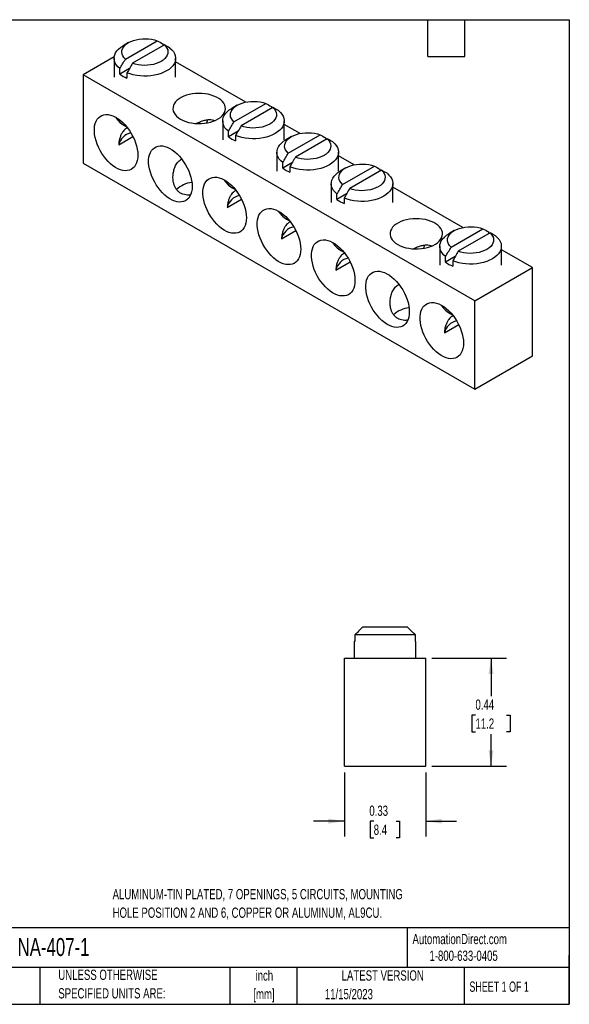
# Model space of a CAD drawing. Header units: inches. Extents: x 0.12 to 5.38, y 0.12 to 4.12.
# Tile 2 of 2: x 3.14 to 5.38, y 0.12 to 4.12. Entities that reach past the tile are written whole.
import ezdxf

# ---------------------------------------------------------------- set-up
doc = ezdxf.new("R2010")
doc.units = ezdxf.units.IN
doc.header["$LTSCALE"] = 0.5
doc.header["$MEASUREMENT"] = 0
doc.layers.add('DIMENSIONS', color=140, linetype='Continuous', lineweight=25)
doc.layers.add('TEXT', color=140, linetype='Continuous', lineweight=25)
doc.styles.add('SLDTEXTSTYLE0', font='TXT', dxfattribs={"width": 0.7})
doc.styles.add('SLDTEXTSTYLE1', font='TXT', dxfattribs={"width": 0.65})
doc.dimstyles.new('SLDDIMSTYLE0', dxfattribs={"dimtxt": 0.04248, "dimasz": 0.065, "dimexe": 0, "dimexo": 0.0625, "dimgap": 0.01062, "dimtad": 0, "dimtih": 1, "dimtoh": 1, "dimrnd": 1e-09, "dimdsep": 46, "dimtxsty": 'SLDTEXTSTYLE0', "dimsah": 1, "dimcen": 0.09, "dimadec": 0, "dimazin": 2, "dimtfac": 1, "dimtmove": 0, "dimatfit": 0, "dimfxl": 0, "dimfrac": 2, "dimtolj": 1, "dimtzin": 12, "dimarcsym": 0})
doc.dimstyles.new('SLDDIMSTYLE1', dxfattribs={"dimtxt": 0.04248, "dimasz": 0.065, "dimexe": 0, "dimexo": 0.0625, "dimgap": 0.01062, "dimtad": 0, "dimtih": 1, "dimtoh": 1, "dimrnd": 1e-09, "dimdsep": 46, "dimtxsty": 'SLDTEXTSTYLE0', "dimsah": 1, "dimcen": 0.09, "dimadec": 0, "dimazin": 2, "dimtfac": 1, "dimtofl": 0, "dimtmove": 0, "dimatfit": 3, "dimfxl": 0, "dimfrac": 2, "dimtolj": 1, "dimtzin": 12, "dimarcsym": 0})

# ---------------------------------------------------------------- blocks, each defined once
blk = doc.blocks.new('_D_4')
at = {"layer": 'DIMENSIONS'}
for p, q in [((4.4614, 1.0671), (4.4614, 0.8065)), ((4.7922, 1.0671), (4.7922, 0.8065)), ((4.4614, 0.869), (4.3364, 0.869)), ((4.5805, 0.869), (4.5662, 0.869)), ((4.5662, 0.869), (4.5662, 0.8015)), ((4.6714, 0.869), (4.6856, 0.869)), ((4.6856, 0.869), (4.6856, 0.8015)), ((4.7922, 0.869), (4.9172, 0.869)), ((4.5662, 0.8015), (4.5805, 0.8015)), ((4.6856, 0.8015), (4.6714, 0.8015))]:
    blk.add_line(p, q, dxfattribs=at)
for points in [[(4.4614, 0.869), (4.3964, 0.879), (4.3964, 0.859)], [(4.7922, 0.869), (4.8572, 0.859), (4.8572, 0.879)]]:
    blk.add_solid(points, dxfattribs=at)
at = {"layer": 'DIMENSIONS', "char_height": 0.04167, "attachment_point": 1, "style": 'SLDTEXTSTYLE0'}
for s, insert in [('0.33', (4.5628, 0.9323)), ('8.4', (4.5805, 0.8552))]:
    blk.add_mtext(s, dxfattribs=dict(at, insert=insert))
blk = doc.blocks.new('_D_5')
at = {"layer": 'DIMENSIONS'}
for p, q in [((4.8172, 1.5318), (5.1195, 1.5318)), ((5.057, 1.5318), (5.057, 1.3771)), ((4.9938, 1.3001), (4.9796, 1.3001)), ((4.9796, 1.3001), (4.9796, 1.2325)), ((5.1201, 1.3001), (5.1343, 1.3001)), ((5.1343, 1.3001), (5.1343, 1.2325)), ((4.9796, 1.2325), (4.9938, 1.2325)), ((5.057, 1.0921), (5.057, 1.223)), ((5.1343, 1.2325), (5.1201, 1.2325)), ((4.8172, 1.0921), (5.1195, 1.0921))]:
    blk.add_line(p, q, dxfattribs=at)
for points in [[(5.057, 1.5318), (5.047, 1.4668), (5.067, 1.4668)], [(5.057, 1.0921), (5.067, 1.1571), (5.047, 1.1571)]]:
    blk.add_solid(points, dxfattribs=at)
at = {"layer": 'DIMENSIONS', "char_height": 0.04167, "attachment_point": 1, "style": 'SLDTEXTSTYLE0'}
for s, insert in [('0.44', (4.9938, 1.3633)), ('11.2', (4.9938, 1.2863))]:
    blk.add_mtext(s, dxfattribs=dict(at, insert=insert))

msp = doc.modelspace()

# ---------------------------------------------------------------- linework, layer by layer
for p, q in [((3.5848, 4.0318), (3.5627, 4.0191)), ((3.5719, 3.9646), (3.7013, 4.0393)), ((3.7303, 4.0225), (3.6009, 3.9479)), ((3.7238, 4.0268), (3.7238, 4.0188)), ((3.5266, 3.9746), (3.4, 3.9015)), ((3.5261, 3.9681), (3.5261, 3.8915)), ((3.7761, 3.8915), (3.7761, 3.9681)), ((3.5887, 3.9269), (3.5494, 3.9042)), ((3.5494, 3.9042), (3.5494, 3.9261)), ((4.0608, 3.79), (3.7761, 3.9543)), ((4.9913, 2.9828), (3.4, 3.9015)), ((3.4, 3.9015), (3.4, 3.5424)), ((3.5784, 3.9094), (3.5784, 3.8875)), ((4.0258, 3.7773), (4.0037, 3.7645)), ((4.0129, 3.71), (4.1423, 3.7847)), ((4.1713, 3.768), (4.0419, 3.6933)), ((4.1648, 3.7722), (4.1648, 3.7642)), ((3.9671, 3.7135), (3.9671, 3.6369)), ((4.2171, 3.6369), (4.2171, 3.7135)), ((4.2812, 3.6627), (4.2171, 3.6998)), ((3.5447, 3.6167), (3.6028, 3.6503)), ((4.0296, 3.6723), (3.9904, 3.6497)), ((3.9904, 3.6497), (3.9904, 3.6715)), ((4.0194, 3.6548), (4.0194, 3.6329)), ((4.2463, 3.65), (4.2242, 3.6372)), ((4.2334, 3.5827), (4.3628, 3.6574)), ((4.3917, 3.6407), (4.2624, 3.566)), ((4.3853, 3.6449), (4.3853, 3.637)), ((4.1876, 3.5862), (4.1876, 3.5097)), ((4.4376, 3.5097), (4.4376, 3.5862)), ((4.5017, 3.5355), (4.4376, 3.5725)), ((3.4, 3.5424), (4.9913, 2.6238)), ((4.2501, 3.5451), (4.2109, 3.5224)), ((4.2109, 3.5224), (4.2109, 3.5442)), ((4.2399, 3.5275), (4.2399, 3.5057)), ((4.4667, 3.5227), (4.4446, 3.5099)), ((4.4539, 3.4555), (4.5832, 3.5302)), ((4.6122, 3.5134), (4.4829, 3.4387)), ((4.6057, 3.5176), (4.6057, 3.5097)), ((4.408, 3.4589), (4.408, 3.3824)), ((4.658, 3.3824), (4.658, 3.4589)), ((4.9427, 3.2809), (4.658, 3.4452)), ((4.4706, 3.4178), (4.4314, 3.3951)), ((4.4314, 3.3951), (4.4314, 3.417)), ((4.4604, 3.4002), (4.4604, 3.3784)), ((3.9857, 3.3622), (4.0438, 3.3957)), ((4.2062, 3.2349), (4.2643, 3.2684)), ((4.9077, 3.2681), (4.8856, 3.2554)), ((4.8948, 3.2009), (5.0242, 3.2756)), ((5.0532, 3.2589), (4.9238, 3.1842)), ((5.0467, 3.2631), (5.0467, 3.2551)), ((4.849, 3.2044), (4.849, 3.1278)), ((5.099, 3.1278), (5.099, 3.2044)), ((4.9116, 3.1632), (4.8723, 3.1405)), ((4.8723, 3.1405), (4.8723, 3.1624)), ((5.2251, 3.1178), (5.099, 3.1906)), ((4.4267, 3.1076), (4.4848, 3.1412)), ((4.9013, 3.1457), (4.9013, 3.1238)), ((4.9913, 2.9828), (5.2251, 3.1178)), ((5.2251, 2.7588), (5.2251, 3.1178)), ((4.9913, 2.6238), (4.9913, 2.9828)), ((4.8676, 2.853), (4.9258, 2.8866)), ((4.9913, 2.6238), (5.2251, 2.7588)), ((4.7183, 1.6568), (4.5353, 1.6568)), ((4.7501, 1.6256), (4.5035, 1.6256)), ((4.5035, 1.6256), (4.5035, 1.5988)), ((4.7501, 1.5988), (4.7501, 1.6256)), ((4.5018, 1.5988), (4.5018, 1.5318)), ((4.5035, 1.5988), (4.5018, 1.5988)), ((4.7518, 1.5988), (4.7501, 1.5988)), ((4.7518, 1.5318), (4.7518, 1.5988)), ((4.4614, 1.0921), (4.4614, 1.5318)), ((4.4614, 1.5318), (4.7922, 1.5318)), ((4.7922, 1.0921), (4.7922, 1.5318)), ((4.4614, 1.0921), (4.7922, 1.0921))]:
    msp.add_line(p, q)
at = {"flags": 128}
for points in [[(3.5719, 3.9646), (3.5659, 3.971), (3.5614, 3.9778), (3.5586, 3.985), (3.5574, 3.9922), (3.5579, 3.9995), (3.5602, 4.0067), (3.5641, 4.0137), (3.5695, 4.0202), (3.5765, 4.0263), (3.5848, 4.0318), (3.5943, 4.0366), (3.6049, 4.0407), (3.6163, 4.0438), (3.6283, 4.0461), (3.6408, 4.0474), (3.6534, 4.0477), (3.666, 4.047), (3.6784, 4.0454), (3.6902, 4.0428), (3.7013, 4.0393)], [(3.5494, 3.9261), (3.5416, 3.9332), (3.5353, 3.9409), (3.5306, 3.9489), (3.5276, 3.9571), (3.5262, 3.9655), (3.5265, 3.974), (3.5286, 3.9824), (3.5323, 3.9905), (3.5377, 3.9984), (3.5446, 4.0058), (3.553, 4.0128), (3.5627, 4.0191)], [(3.7528, 4.01), (3.7606, 4.0029), (3.7669, 3.9952), (3.7716, 3.9872), (3.7747, 3.979), (3.776, 3.9706), (3.7757, 3.9621), (3.7736, 3.9538), (3.7699, 3.9456), (3.7645, 3.9377), (3.7576, 3.9303), (3.7492, 3.9233), (3.7395, 3.917), (3.7286, 3.9114), (3.7166, 3.9066), (3.7037, 3.9026), (3.69, 3.8995), (3.6759, 3.8973), (3.6614, 3.8961), (3.6468, 3.8959), (3.6322, 3.8967), (3.6179, 3.8985), (3.604, 3.9012), (3.5908, 3.9048), (3.5784, 3.9094)], [(3.7303, 4.0225), (3.7363, 4.0161), (3.7408, 4.0093), (3.7437, 4.0022), (3.7448, 3.9949), (3.7443, 3.9876), (3.7421, 3.9804), (3.7382, 3.9735), (3.7327, 3.9669), (3.7257, 3.9608), (3.7174, 3.9553), (3.7079, 3.9505), (3.6973, 3.9465), (3.6859, 3.9433), (3.6739, 3.9411), (3.6614, 3.9398), (3.6488, 3.9395), (3.6362, 3.9401), (3.6239, 3.9418), (3.612, 3.9444), (3.6009, 3.9479)], [(3.7963, 3.7207), (3.8061, 3.7157), (3.8169, 3.7115), (3.8286, 3.708), (3.8409, 3.7054), (3.8536, 3.7036), (3.8667, 3.7028), (3.8798, 3.7029), (3.8928, 3.704), (3.9054, 3.7059), (3.9176, 3.7088), (3.929, 3.7125), (3.9396, 3.7169), (3.9492, 3.7221), (3.9576, 3.7279), (3.9646, 3.7343), (3.9703, 3.7411), (3.9745, 3.7483), (3.9771, 3.7557), (3.9781, 3.7633), (3.9775, 3.7708), (3.9753, 3.7783), (3.9715, 3.7855), (3.9662, 3.7925), (3.9595, 3.799), (3.9514, 3.8049), (3.9421, 3.8103), (3.9318, 3.8149), (3.9205, 3.8188), (3.9085, 3.8219), (3.896, 3.8241), (3.8831, 3.8253), (3.87, 3.8257), (3.8569, 3.8251), (3.844, 3.8236), (3.8316, 3.8212), (3.8198, 3.8179), (3.8087, 3.8138), (3.7986, 3.809), (3.7897, 3.8035), (3.7819, 3.7974), (3.7755, 3.7908), (3.7706, 3.7838), (3.7672, 3.7764), (3.7654, 3.769), (3.7652, 3.7614), (3.7666, 3.7539), (3.7696, 3.7465), (3.7742, 3.7394), (3.7802, 3.7327), (3.7876, 3.7264), (3.7963, 3.7207)], [(3.9904, 3.6715), (3.9826, 3.6787), (3.9763, 3.6863), (3.9716, 3.6943), (3.9685, 3.7026), (3.9672, 3.711), (3.9675, 3.7194), (3.9696, 3.7278), (3.9733, 3.736), (3.9787, 3.7438), (3.9856, 3.7513), (3.994, 3.7582), (4.0037, 3.7645)], [(4.0129, 3.71), (4.0069, 3.7164), (4.0024, 3.7233), (3.9995, 3.7304), (3.9984, 3.7377), (3.9989, 3.745), (4.0011, 3.7521), (4.005, 3.7591), (4.0105, 3.7657), (4.0175, 3.7718), (4.0258, 3.7773), (4.0353, 3.7821), (4.0459, 3.7861), (4.0573, 3.7893), (4.0693, 3.7915), (4.0818, 3.7928), (4.0944, 3.7931), (4.107, 3.7924), (4.1193, 3.7908), (4.1312, 3.7882), (4.1423, 3.7847)], [(4.1713, 3.768), (4.1773, 3.7616), (4.1818, 3.7547), (4.1846, 3.7476), (4.1858, 3.7403), (4.1853, 3.7331), (4.183, 3.7259), (4.1791, 3.7189), (4.1737, 3.7123), (4.1667, 3.7062), (4.1584, 3.7007), (4.1488, 3.6959), (4.1383, 3.6919), (4.1269, 3.6888), (4.1148, 3.6865), (4.1024, 3.6852), (4.0898, 3.6849), (4.0772, 3.6856), (4.0648, 3.6872), (4.053, 3.6898), (4.0419, 3.6933)], [(3.6226, 3.5746), (3.622, 3.5633), (3.6203, 3.5528), (3.6174, 3.5433), (3.6135, 3.5348), (3.6085, 3.5275), (3.6026, 3.5215), (3.5958, 3.5169), (3.5882, 3.5137), (3.5798, 3.5119), (3.5709, 3.5116), (3.5615, 3.5128), (3.5517, 3.5155), (3.5418, 3.5196), (3.5317, 3.5251), (3.5216, 3.5319), (3.5117, 3.5399), (3.5021, 3.5491), (3.4929, 3.5592), (3.4843, 3.5702), (3.4763, 3.5819), (3.4691, 3.5942), (3.4627, 3.6069), (3.4572, 3.6199), (3.4528, 3.6329), (3.4494, 3.6459), (3.4471, 3.6585), (3.4459, 3.6708), (3.4459, 3.6824), (3.4471, 3.6933), (3.4494, 3.7034), (3.4528, 3.7124), (3.4572, 3.7203), (3.4627, 3.7269), (3.4691, 3.7323), (3.4763, 3.7362), (3.4843, 3.7387), (3.4929, 3.7397), (3.5021, 3.7393), (3.5117, 3.7373), (3.5216, 3.7339), (3.5317, 3.7291), (3.5418, 3.723), (3.5517, 3.7156), (3.5615, 3.707), (3.5709, 3.6973), (3.5798, 3.6867), (3.5882, 3.6753), (3.5958, 3.6633), (3.6026, 3.6508), (3.6085, 3.6379), (3.6135, 3.6249), (3.6174, 3.6119), (3.6203, 3.5991), (3.622, 3.5866), (3.6226, 3.5746)], [(4.1938, 3.7555), (4.2016, 3.7483), (4.2079, 3.7407), (4.2126, 3.7327), (4.2156, 3.7244), (4.217, 3.716), (4.2167, 3.7076), (4.2146, 3.6992), (4.2109, 3.691), (4.2055, 3.6832), (4.1986, 3.6757), (4.1902, 3.6688), (4.1805, 3.6625), (4.1695, 3.6568), (4.1575, 3.652), (4.1446, 3.648), (4.131, 3.6449), (4.1169, 3.6428), (4.1024, 3.6416), (4.0877, 3.6414), (4.0732, 3.6422), (4.0588, 3.6439), (4.045, 3.6466), (4.0318, 3.6503), (4.0194, 3.6548)], [(3.9022, 3.7053), (3.9037, 3.7111), (3.9066, 3.719)], [(4.2334, 3.5827), (4.2273, 3.5892), (4.2229, 3.596), (4.22, 3.6031), (4.2188, 3.6104), (4.2194, 3.6177), (4.2216, 3.6249), (4.2255, 3.6318), (4.231, 3.6384), (4.238, 3.6445), (4.2463, 3.65), (4.2558, 3.6548), (4.2664, 3.6588), (4.2778, 3.662), (4.2898, 3.6642), (4.3023, 3.6655), (4.3149, 3.6658), (4.3275, 3.6652), (4.3398, 3.6635), (4.3516, 3.6609), (4.3628, 3.6574)], [(4.3917, 3.6407), (4.3978, 3.6343), (4.4023, 3.6275), (4.4051, 3.6203), (4.4063, 3.6131), (4.4057, 3.6058), (4.4035, 3.5986), (4.3996, 3.5916), (4.3941, 3.5851), (4.3872, 3.579), (4.3789, 3.5735), (4.3693, 3.5687), (4.3588, 3.5646), (4.3474, 3.5615), (4.3353, 3.5592), (4.3229, 3.5579), (4.3102, 3.5576), (4.2976, 3.5583), (4.2853, 3.5599), (4.2735, 3.5625), (4.2624, 3.566)], [(3.8431, 3.4473), (3.8425, 3.436), (3.8408, 3.4256), (3.8379, 3.416), (3.834, 3.4075), (3.829, 3.4003), (3.8231, 3.3943), (3.8163, 3.3896), (3.8086, 3.3864), (3.8003, 3.3846), (3.7914, 3.3843), (3.782, 3.3855), (3.7722, 3.3882), (3.7622, 3.3923), (3.7521, 3.3978), (3.7421, 3.4046), (3.7322, 3.4126), (3.7226, 3.4218), (3.7134, 3.4319), (3.7048, 3.4429), (3.6968, 3.4547), (3.6896, 3.467), (3.6832, 3.4797), (3.6777, 3.4926), (3.6733, 3.5056), (3.6699, 3.5186), (3.6676, 3.5312), (3.6664, 3.5435), (3.6664, 3.5551), (3.6676, 3.5661), (3.6699, 3.5761), (3.6733, 3.5851), (3.6777, 3.593), (3.6832, 3.5996), (3.6896, 3.605), (3.6968, 3.6089), (3.7048, 3.6114), (3.7134, 3.6125), (3.7226, 3.612), (3.7322, 3.6101), (3.7421, 3.6067), (3.7521, 3.6019), (3.7622, 3.5957), (3.7722, 3.5883), (3.782, 3.5797), (3.7914, 3.57), (3.8003, 3.5594), (3.8086, 3.548), (3.8163, 3.536), (3.8231, 3.5235), (3.829, 3.5106), (3.834, 3.4976), (3.8379, 3.4846), (3.8408, 3.4718), (3.8425, 3.4593), (3.8431, 3.4473)], [(4.2109, 3.5442), (4.2031, 3.5514), (4.1968, 3.559), (4.1921, 3.567), (4.189, 3.5753), (4.1876, 3.5837), (4.188, 3.5921), (4.19, 3.6005), (4.1938, 3.6087), (4.1991, 3.6165), (4.2061, 3.624), (4.2144, 3.6309), (4.2242, 3.6372)], [(4.4143, 3.6282), (4.4221, 3.621), (4.4284, 3.6134), (4.4331, 3.6054), (4.4361, 3.5971), (4.4375, 3.5887), (4.4371, 3.5803), (4.4351, 3.5719), (4.4313, 3.5637), (4.426, 3.5559), (4.4191, 3.5484), (4.4107, 3.5415), (4.401, 3.5352), (4.39, 3.5296), (4.378, 3.5247), (4.3651, 3.5207), (4.3515, 3.5176), (4.3373, 3.5155), (4.3228, 3.5143), (4.3082, 3.5141), (4.2936, 3.5149), (4.2793, 3.5166), (4.2655, 3.5194), (4.2523, 3.523), (4.2399, 3.5275)], [(4.4539, 3.4555), (4.4478, 3.4619), (4.4433, 3.4687), (4.4405, 3.4758), (4.4393, 3.4831), (4.4399, 3.4904), (4.4421, 3.4976), (4.446, 3.5045), (4.4515, 3.5111), (4.4584, 3.5172), (4.4668, 3.5227), (4.4763, 3.5275), (4.4868, 3.5315), (4.4982, 3.5347), (4.5103, 3.5369), (4.5227, 3.5382), (4.5354, 3.5385), (4.548, 3.5379), (4.5603, 3.5362), (4.5721, 3.5336), (4.5832, 3.5302)], [(4.0635, 3.3201), (4.063, 3.3088), (4.0612, 3.2983), (4.0584, 3.2887), (4.0545, 3.2803), (4.0495, 3.273), (4.0436, 3.267), (4.0368, 3.2623), (4.0291, 3.2591), (4.0208, 3.2573), (4.0119, 3.2571), (4.0025, 3.2583), (3.9927, 3.2609), (3.9827, 3.265), (3.9726, 3.2705), (3.9626, 3.2773), (3.9527, 3.2853), (3.9431, 3.2945), (3.9339, 3.3046), (3.9253, 3.3156), (3.9173, 3.3274), (3.91, 3.3397), (3.9036, 3.3524), (3.8982, 3.3653), (3.8937, 3.3784), (3.8903, 3.3913), (3.8881, 3.404), (3.8869, 3.4162), (3.8869, 3.4279), (3.8881, 3.4388), (3.8903, 3.4488), (3.8937, 3.4578), (3.8982, 3.4657), (3.9036, 3.4724), (3.91, 3.4777), (3.9173, 3.4816), (3.9253, 3.4841), (3.9339, 3.4852), (3.9431, 3.4847), (3.9527, 3.4828), (3.9626, 3.4794), (3.9726, 3.4746), (3.9827, 3.4684), (3.9927, 3.461), (4.0025, 3.4524), (4.0119, 3.4427), (4.0208, 3.4321), (4.0291, 3.4208), (4.0368, 3.4087), (4.0436, 3.3962), (4.0495, 3.3833), (4.0545, 3.3703), (4.0584, 3.3573), (4.0612, 3.3445), (4.063, 3.332), (4.0635, 3.3201)], [(4.4314, 3.417), (4.4236, 3.4241), (4.4173, 3.4317), (4.4125, 3.4397), (4.4095, 3.448), (4.4081, 3.4564), (4.4085, 3.4649), (4.4105, 3.4732), (4.4143, 3.4814), (4.4196, 3.4893), (4.4266, 3.4967), (4.4349, 3.5036), (4.4446, 3.5099)], [(4.6347, 3.5009), (4.6425, 3.4937), (4.6488, 3.4861), (4.6535, 3.4781), (4.6566, 3.4698), (4.658, 3.4614), (4.6576, 3.453), (4.6556, 3.4446), (4.6518, 3.4364), (4.6465, 3.4286), (4.6395, 3.4211), (4.6312, 3.4142), (4.6214, 3.4079), (4.6105, 3.4023), (4.5985, 3.3974), (4.5856, 3.3934), (4.572, 3.3904), (4.5578, 3.3882), (4.5433, 3.387), (4.5287, 3.3868), (4.5141, 3.3876), (4.4998, 3.3894), (4.486, 3.3921), (4.4727, 3.3957), (4.4604, 3.4002)], [(4.6122, 3.5134), (4.6183, 3.507), (4.6228, 3.5002), (4.6256, 3.4931), (4.6268, 3.4858), (4.6262, 3.4785), (4.624, 3.4713), (4.6201, 3.4644), (4.6146, 3.4578), (4.6077, 3.4517), (4.5993, 3.4462), (4.5898, 3.4414), (4.5792, 3.4373), (4.5678, 3.4342), (4.5558, 3.4319), (4.5434, 3.4306), (4.5307, 3.4303), (4.5181, 3.431), (4.5058, 3.4327), (4.494, 3.4352), (4.4829, 3.4387)], [(4.284, 3.1928), (4.2835, 3.1815), (4.2817, 3.171), (4.2789, 3.1615), (4.275, 3.153), (4.27, 3.1457), (4.2641, 3.1397), (4.2572, 3.1351), (4.2496, 3.1318), (4.2413, 3.1301), (4.2324, 3.1298), (4.223, 3.131), (4.2132, 3.1336), (4.2032, 3.1377), (4.1931, 3.1432), (4.1831, 3.15), (4.1732, 3.1581), (4.1636, 3.1672), (4.1544, 3.1773), (4.1458, 3.1884), (4.1378, 3.2001), (4.1305, 3.2124), (4.1241, 3.2251), (4.1187, 3.238), (4.1142, 3.2511), (4.1108, 3.264), (4.1085, 3.2767), (4.1074, 3.2889), (4.1074, 3.3006), (4.1085, 3.3115), (4.1108, 3.3215), (4.1142, 3.3305), (4.1187, 3.3384), (4.1241, 3.3451), (4.1305, 3.3504), (4.1378, 3.3544), (4.1458, 3.3569), (4.1544, 3.3579), (4.1636, 3.3574), (4.1732, 3.3555), (4.1831, 3.3521), (4.1931, 3.3473), (4.2032, 3.3411), (4.2132, 3.3337), (4.223, 3.3251), (4.2324, 3.3155), (4.2413, 3.3049), (4.2496, 3.2935), (4.2572, 3.2814), (4.2641, 3.2689), (4.27, 3.2561), (4.275, 3.2431), (4.2789, 3.2301), (4.2817, 3.2172), (4.2835, 3.2048), (4.284, 3.1928)], [(4.6782, 3.2116), (4.688, 3.2066), (4.6989, 3.2023), (4.7105, 3.1988), (4.7228, 3.1962), (4.7356, 3.1945), (4.7486, 3.1937), (4.7617, 3.1938), (4.7747, 3.1948), (4.7874, 3.1968), (4.7995, 3.1996), (4.811, 3.2033), (4.8216, 3.2078), (4.8311, 3.213), (4.8395, 3.2188), (4.8466, 3.2252), (4.8522, 3.232), (4.8564, 3.2392), (4.859, 3.2466), (4.86, 3.2541), (4.8594, 3.2617), (4.8572, 3.2692), (4.8534, 3.2764), (4.8481, 3.2833), (4.8414, 3.2898), (4.8333, 3.2958), (4.8241, 3.3012), (4.8137, 3.3058), (4.8025, 3.3097), (4.7905, 3.3128), (4.7779, 3.3149), (4.765, 3.3162), (4.7519, 3.3166), (4.7388, 3.316), (4.726, 3.3145), (4.7135, 3.3121), (4.7017, 3.3088), (4.6907, 3.3047), (4.6806, 3.2999), (4.6716, 3.2944), (4.6639, 3.2883), (4.6575, 3.2816), (4.6526, 3.2746), (4.6492, 3.2673), (4.6473, 3.2598), (4.6471, 3.2523), (4.6486, 3.2447), (4.6516, 3.2374), (4.6561, 3.2303), (4.6621, 3.2235), (4.6695, 3.2173), (4.6782, 3.2116)], [(4.8948, 3.2009), (4.8888, 3.2073), (4.8843, 3.2141), (4.8815, 3.2213), (4.8803, 3.2285), (4.8808, 3.2358), (4.8831, 3.243), (4.887, 3.25), (4.8924, 3.2565), (4.8994, 3.2626), (4.9077, 3.2681), (4.9173, 3.2729), (4.9278, 3.277), (4.9392, 3.2801), (4.9513, 3.2824), (4.9637, 3.2837), (4.9763, 3.284), (4.9889, 3.2833), (5.0013, 3.2817), (5.0131, 3.2791), (5.0242, 3.2756)], [(4.8723, 3.1624), (4.8645, 3.1695), (4.8582, 3.1772), (4.8535, 3.1852), (4.8505, 3.1934), (4.8491, 3.2018), (4.8494, 3.2103), (4.8515, 3.2187), (4.8552, 3.2268), (4.8606, 3.2347), (4.8675, 3.2421), (4.8759, 3.2491), (4.8856, 3.2554)], [(5.0757, 3.2463), (5.0835, 3.2392), (5.0898, 3.2315), (5.0945, 3.2235), (5.0976, 3.2153), (5.0989, 3.2069), (5.0986, 3.1984), (5.0965, 3.1901), (5.0928, 3.1819), (5.0874, 3.174), (5.0805, 3.1666), (5.0721, 3.1596), (5.0624, 3.1533), (5.0515, 3.1477), (5.0395, 3.1429), (5.0266, 3.1389), (5.0129, 3.1358), (4.9988, 3.1336), (4.9843, 3.1324), (4.9697, 3.1322), (4.9551, 3.133), (4.9408, 3.1348), (4.9269, 3.1375), (4.9137, 3.1412), (4.9013, 3.1457)], [(5.0532, 3.2589), (5.0592, 3.2524), (5.0637, 3.2456), (5.0666, 3.2385), (5.0677, 3.2312), (5.0672, 3.2239), (5.065, 3.2167), (5.0611, 3.2098), (5.0556, 3.2032), (5.0486, 3.1971), (5.0403, 3.1916), (5.0308, 3.1868), (5.0202, 3.1828), (5.0088, 3.1796), (4.9968, 3.1774), (4.9843, 3.1761), (4.9717, 3.1758), (4.9591, 3.1764), (4.9468, 3.1781), (4.9349, 3.1807), (4.9238, 3.1842)], [(4.5045, 3.0655), (4.5039, 3.0542), (4.5022, 3.0437), (4.4994, 3.0342), (4.4954, 3.0257), (4.4905, 3.0184), (4.4845, 3.0124), (4.4777, 3.0078), (4.4701, 3.0045), (4.4618, 3.0028), (4.4528, 3.0025), (4.4434, 3.0037), (4.4337, 3.0064), (4.4237, 3.0105), (4.4136, 3.016), (4.4035, 3.0228), (4.3937, 3.0308), (4.3841, 3.0399), (4.3749, 3.0501), (4.3662, 3.0611), (4.3582, 3.0728), (4.351, 3.0851), (4.3446, 3.0978), (4.3392, 3.1108), (4.3347, 3.1238), (4.3313, 3.1367), (4.329, 3.1494), (4.3279, 3.1616), (4.3279, 3.1733), (4.329, 3.1842), (4.3313, 3.1942), (4.3347, 3.2033), (4.3392, 3.2111), (4.3446, 3.2178), (4.351, 3.2231), (4.3582, 3.2271), (4.3662, 3.2296), (4.3749, 3.2306), (4.3841, 3.2302), (4.3937, 3.2282), (4.4035, 3.2248), (4.4136, 3.22), (4.4237, 3.2139), (4.4337, 3.2064), (4.4434, 3.1978), (4.4528, 3.1882), (4.4618, 3.1776), (4.4701, 3.1662), (4.4777, 3.1542), (4.4845, 3.1416), (4.4905, 3.1288), (4.4954, 3.1158), (4.4994, 3.1028), (4.5022, 3.0899), (4.5039, 3.0775), (4.5045, 3.0655)], [(4.7842, 3.1962), (4.7856, 3.202), (4.7885, 3.2099)], [(4.725, 2.9382), (4.7244, 2.9269), (4.7227, 2.9164), (4.7199, 2.9069), (4.7159, 2.8984), (4.711, 2.8911), (4.705, 2.8851), (4.6982, 2.8805), (4.6906, 2.8773), (4.6823, 2.8755), (4.6733, 2.8752), (4.6639, 2.8764), (4.6542, 2.8791), (4.6442, 2.8832), (4.6341, 2.8887), (4.624, 2.8955), (4.6141, 2.9035), (4.6045, 2.9126), (4.5954, 2.9228), (4.5867, 2.9338), (4.5787, 2.9455), (4.5715, 2.9578), (4.5651, 2.9705), (4.5596, 2.9835), (4.5552, 2.9965), (4.5518, 3.0094), (4.5495, 3.0221), (4.5484, 3.0344), (4.5484, 3.046), (4.5495, 3.0569), (4.5518, 3.067), (4.5552, 3.076), (4.5596, 3.0839), (4.5651, 3.0905), (4.5715, 3.0959), (4.5787, 3.0998), (4.5867, 3.1023), (4.5954, 3.1033), (4.6045, 3.1029), (4.6141, 3.1009), (4.624, 3.0975), (4.6341, 3.0927), (4.6442, 3.0866), (4.6542, 3.0791), (4.6639, 3.0705), (4.6733, 3.0609), (4.6823, 3.0503), (4.6906, 3.0389), (4.6982, 3.0269), (4.705, 3.0144), (4.711, 3.0015), (4.7159, 2.9885), (4.7199, 2.9755), (4.7227, 2.9627), (4.7244, 2.9502), (4.725, 2.9382)], [(4.9455, 2.8109), (4.9449, 2.7996), (4.9432, 2.7891), (4.9403, 2.7796), (4.9364, 2.7711), (4.9314, 2.7639), (4.9255, 2.7579), (4.9187, 2.7532), (4.9111, 2.75), (4.9027, 2.7482), (4.8938, 2.7479), (4.8844, 2.7491), (4.8746, 2.7518), (4.8647, 2.7559), (4.8546, 2.7614), (4.8445, 2.7682), (4.8346, 2.7762), (4.825, 2.7854), (4.8158, 2.7955), (4.8072, 2.8065), (4.7992, 2.8182), (4.792, 2.8305), (4.7856, 2.8432), (4.7801, 2.8562), (4.7757, 2.8692), (4.7723, 2.8822), (4.77, 2.8948), (4.7688, 2.9071), (4.7688, 2.9187), (4.77, 2.9296), (4.7723, 2.9397), (4.7757, 2.9487), (4.7801, 2.9566), (4.7856, 2.9632), (4.792, 2.9686), (4.7992, 2.9725), (4.8072, 2.975), (4.8158, 2.976), (4.825, 2.9756), (4.8346, 2.9736), (4.8445, 2.9703), (4.8546, 2.9654), (4.8647, 2.9593), (4.8746, 2.9519), (4.8844, 2.9433), (4.8938, 2.9336), (4.9027, 2.923), (4.9111, 2.9116), (4.9187, 2.8996), (4.9255, 2.8871), (4.9314, 2.8742), (4.9364, 2.8612), (4.9403, 2.8482), (4.9432, 2.8354), (4.9449, 2.8229), (4.9455, 2.8109)]]:
    msp.add_lwpolyline(points, dxfattribs=at)
for centre, radius, start, end in [((3.622, 3.9966), 0.1175, 231.8101, 248.1953), ((3.6058, 3.7743), 0.0869, 211.2463, 248.8516), ((3.6094, 3.6011), 0.0665, 103.1368, 166.3939), ((4.063, 3.742), 0.1175, 231.8101, 248.1953), ((4.2835, 3.6147), 0.1175, 231.8101, 248.1953), ((3.857, 3.3476), 0.1175, 97.374, 131.5154), ((4.0468, 3.5197), 0.0869, 211.2463, 248.8516), ((4.0503, 3.3465), 0.0665, 103.1368, 166.3939), ((4.504, 3.4874), 0.1175, 231.8101, 248.1953), ((4.2673, 3.3924), 0.0869, 211.2463, 248.8516), ((4.2708, 3.2193), 0.0665, 103.1368, 166.3939), ((4.4878, 3.2652), 0.0869, 211.2463, 248.8516), ((4.4913, 3.092), 0.0665, 103.1368, 166.3939), ((4.9449, 3.2329), 0.1175, 231.8101, 248.1953), ((4.9287, 3.0106), 0.0869, 211.2463, 248.8516), ((4.739, 2.8385), 0.1175, 97.374, 131.5154), ((4.9323, 2.8374), 0.0665, 103.1368, 166.3939)]:
    msp.add_arc(centre, radius, start, end)
for points in [[(3.7013, 4.0393), (3.7088, 4.0351), (3.7163, 4.031), (3.7238, 4.0268)], [(3.7528, 4.01), (3.7453, 4.0142), (3.7378, 4.0184), (3.7303, 4.0225)], [(3.5494, 3.9261), (3.5569, 3.9389), (3.5644, 3.9518), (3.5719, 3.9646)], [(3.6009, 3.9479), (3.5934, 3.935), (3.5859, 3.9222), (3.5784, 3.9094)], [(4.1423, 3.7847), (4.1498, 3.7806), (4.1573, 3.7764), (4.1648, 3.7722)], [(4.1938, 3.7555), (4.1863, 3.7597), (4.1788, 3.7638), (4.1713, 3.768)], [(3.9904, 3.6715), (3.9979, 3.6844), (4.0054, 3.6972), (4.0129, 3.71)], [(4.0419, 3.6933), (4.0344, 3.6805), (4.0269, 3.6676), (4.0194, 3.6548)], [(4.3628, 3.6574), (4.3703, 3.6533), (4.3778, 3.6491), (4.3853, 3.6449)], [(4.4143, 3.6282), (4.4068, 3.6324), (4.3993, 3.6366), (4.3917, 3.6407)], [(4.2109, 3.5442), (4.2184, 3.5571), (4.2259, 3.5699), (4.2334, 3.5827)], [(4.2624, 3.566), (4.2548, 3.5532), (4.2474, 3.5404), (4.2399, 3.5275)], [(4.5832, 3.5302), (4.5908, 3.526), (4.5983, 3.5218), (4.6057, 3.5176)], [(4.6347, 3.5009), (4.6273, 3.5051), (4.6198, 3.5093), (4.6122, 3.5134)], [(4.4314, 3.417), (4.4388, 3.4298), (4.4463, 3.4426), (4.4539, 3.4555)], [(4.4829, 3.4387), (4.4753, 3.4259), (4.4678, 3.4131), (4.4604, 3.4002)], [(5.0242, 3.2756), (5.0317, 3.2715), (5.0392, 3.2673), (5.0467, 3.2631)], [(5.0757, 3.2463), (5.0682, 3.2505), (5.0607, 3.2547), (5.0532, 3.2589)], [(4.8723, 3.1624), (4.8798, 3.1752), (4.8873, 3.1881), (4.8948, 3.2009)], [(4.9238, 3.1842), (4.9163, 3.1713), (4.9088, 3.1585), (4.9013, 3.1457)], [(4.5353, 1.6568), (4.5247, 1.6465), (4.5141, 1.636), (4.5035, 1.6256)], [(4.7501, 1.6256), (4.7395, 1.636), (4.7289, 1.6465), (4.7183, 1.6568)]]:
    msp.add_open_spline(points, degree=3)
for points, knots in [([(3.5805, 3.6853), (3.5785, 3.6845), (3.5742, 3.6826), (3.5681, 3.6777), (3.5614, 3.6702), (3.5551, 3.6599), (3.5498, 3.6466), (3.546, 3.6321), (3.5452, 3.6219), (3.5447, 3.6167)], [0, 0, 0, 0, 0.084683, 0.19254, 0.300521, 0.464746, 0.629346, 0.814659, 1, 1, 1, 1]), ([(3.5458, 3.7115), (3.5489, 3.7088), (3.5557, 3.7028), (3.5664, 3.6953), (3.5742, 3.6911), (3.5776, 3.6892)], [0, 0, 0, 0, 0.317133, 0.701723, 1, 1, 1, 1]), ([(3.8605, 3.7034), (3.8617, 3.7041), (3.8685, 3.7078), (3.8806, 3.7127), (3.8969, 3.7176), (3.9118, 3.7195), (3.9253, 3.7191), (3.9331, 3.7169), (3.9369, 3.7159)], [0, 0, 0, 0, 0.04773, 0.26813, 0.467118, 0.671175, 0.836121, 1, 1, 1, 1]), ([(3.8362, 3.4133), (3.8343, 3.413), (3.8281, 3.4121), (3.8178, 3.4128), (3.8062, 3.4154), (3.7956, 3.4203), (3.7862, 3.4272), (3.7781, 3.4366), (3.772, 3.4476), (3.7673, 3.4612), (3.7648, 3.4776), (3.7652, 3.4962), (3.7687, 3.5151), (3.7744, 3.5303), (3.781, 3.5416), (3.7872, 3.5491), (3.7939, 3.5549), (3.7988, 3.557), (3.801, 3.558)], [0, 0, 0, 0, 0.027342, 0.088972, 0.152297, 0.206957, 0.270166, 0.335516, 0.398669, 0.463372, 0.550282, 0.639685, 0.728481, 0.819528, 0.866822, 0.915024, 0.962437, 1, 1, 1, 1]), ([(3.9868, 3.4569), (3.9899, 3.4542), (3.9967, 3.4482), (4.0074, 3.4407), (4.0152, 3.4365), (4.0186, 3.4346)], [0, 0, 0, 0, 0.317133, 0.701723, 1, 1, 1, 1]), ([(4.0214, 3.4307), (4.0195, 3.4299), (4.0151, 3.428), (4.0091, 3.4231), (4.0023, 3.4157), (3.9961, 3.4054), (3.9908, 3.3921), (3.987, 3.3775), (3.9861, 3.3673), (3.9857, 3.3622)], [0, 0, 0, 0, 0.084683, 0.19254, 0.300521, 0.464746, 0.629346, 0.814659, 1, 1, 1, 1]), ([(4.2072, 3.3297), (4.2103, 3.3269), (4.2172, 3.3209), (4.2279, 3.3134), (4.2357, 3.3092), (4.2391, 3.3074)], [0, 0, 0, 0, 0.317133, 0.701723, 1, 1, 1, 1]), ([(4.2419, 3.3035), (4.24, 3.3026), (4.2356, 3.3007), (4.2296, 3.2959), (4.2228, 3.2884), (4.2166, 3.2781), (4.2112, 3.2648), (4.2075, 3.2503), (4.2066, 3.24), (4.2062, 3.2349)], [0, 0, 0, 0, 0.084683, 0.19254, 0.300521, 0.464746, 0.629346, 0.814659, 1, 1, 1, 1]), ([(4.4277, 3.2024), (4.4308, 3.1997), (4.4377, 3.1936), (4.4484, 3.1862), (4.4562, 3.1819), (4.4596, 3.1801)], [0, 0, 0, 0, 0.317133, 0.701723, 1, 1, 1, 1]), ([(4.7425, 3.1943), (4.7437, 3.1949), (4.7504, 3.1987), (4.7626, 3.2036), (4.7789, 3.2085), (4.7937, 3.2104), (4.8073, 3.21), (4.815, 3.2078), (4.8189, 3.2067)], [0, 0, 0, 0, 0.04773, 0.26813, 0.467118, 0.671175, 0.836121, 1, 1, 1, 1]), ([(4.4624, 3.1762), (4.4605, 3.1753), (4.4561, 3.1735), (4.45, 3.1686), (4.4433, 3.1611), (4.4371, 3.1508), (4.4317, 3.1375), (4.428, 3.123), (4.4271, 3.1127), (4.4267, 3.1076)], [0, 0, 0, 0, 0.084683, 0.19254, 0.300521, 0.464746, 0.629346, 0.814659, 1, 1, 1, 1]), ([(4.7181, 2.9042), (4.7162, 2.9039), (4.71, 2.9029), (4.6997, 2.9037), (4.6882, 2.9063), (4.6775, 2.9111), (4.6681, 2.9181), (4.6601, 2.9274), (4.6539, 2.9385), (4.6492, 2.9521), (4.6467, 2.9684), (4.6471, 2.9871), (4.6507, 3.006), (4.6564, 3.0212), (4.6629, 3.0325), (4.6691, 3.04), (4.6758, 3.0458), (4.6807, 3.0479), (4.6829, 3.0488)], [0, 0, 0, 0, 0.027342, 0.088972, 0.152297, 0.206957, 0.270166, 0.335516, 0.398669, 0.463372, 0.550282, 0.639685, 0.728481, 0.819528, 0.866822, 0.915024, 0.962437, 1, 1, 1, 1]), ([(4.9034, 2.9216), (4.9014, 2.9208), (4.8971, 2.9189), (4.891, 2.914), (4.8843, 2.9065), (4.878, 2.8963), (4.8727, 2.883), (4.8689, 2.8684), (4.8681, 2.8582), (4.8676, 2.853)], [0, 0, 0, 0, 0.084683, 0.19254, 0.300521, 0.464746, 0.629346, 0.814659, 1, 1, 1, 1]), ([(4.8687, 2.9478), (4.8718, 2.9451), (4.8786, 2.9391), (4.8893, 2.9316), (4.8971, 2.9274), (4.9005, 2.9255)], [0, 0, 0, 0, 0.317133, 0.701723, 1, 1, 1, 1])]:
    msp.add_open_spline(points, degree=3, knots=knots)
at = {"layer": 'TEXT'}
for p, q in [((0.125, 4.125), (5.375, 4.125)), ((4.8, 3.975), (4.8, 4.125)), ((4.95, 3.975), (4.95, 4.125)), ((5.375, 4.125), (5.375, 0.125)), ((4.8, 3.975), (4.95, 3.975)), ((5.375, 0.4356), (0.125, 0.4356)), ((4.7161, 0.4356), (4.7161, 0.275)), ((5.375, 0.125), (5.375, 0.325)), ((5.375, 0.275), (0.125, 0.275)), ((3.224, 0.275), (3.224, 0.125)), ((3.9965, 0.275), (3.9965, 0.125)), ((4.268, 0.275), (4.268, 0.125)), ((4.9478, 0.275), (4.9478, 0.125)), ((0.125, 0.125), (5.375, 0.125))]:
    msp.add_line(p, q, dxfattribs=at)

# ---------------------------------------------------------------- texts
for s, insert, char_height, attachment_point, style in [('ALUMINUM-TIN PLATED, 7 OPENINGS, 5 CIRCUITS, MOUNTING', (3.52, 0.5933), 0.041667, 1, 'SLDTEXTSTYLE0'), ('HOLE POSITION 2 AND 6, COPPER OR ALUMINUM, AL9CU.', (3.52, 0.5181), 0.041667, 1, 'SLDTEXTSTYLE0'), ('AutomationDirect.com', (4.7381, 0.411), 0.041667, 1, 'SLDTEXTSTYLE0'), ('NA-407-1', (3.134, 0.3941), 0.07292, 1, 'SLDTEXTSTYLE0'), ('1-800-633-0405', (4.8069, 0.3432), 0.041667, 1, 'SLDTEXTSTYLE0'), ('UNLESS OTHERWISE', (3.2994, 0.2658), 0.041667, 1, 'SLDTEXTSTYLE0'), ('inch', (4.1363, 0.2628), 0.04167, 2, 'SLDTEXTSTYLE0'), ('LATEST VERSION', (4.6172, 0.2631), 0.041667, 2, 'SLDTEXTSTYLE0'), ('SHEET 1 OF 1', (4.9693, 0.2175), 0.041667, 1, 'SLDTEXTSTYLE1'), ('SPECIFIED UNITS ARE:', (3.2994, 0.1905), 0.041667, 1, 'SLDTEXTSTYLE0'), ('[mm]', (4.1349, 0.1876), 0.04167, 2, 'SLDTEXTSTYLE0'), ('11/15/2023', (4.3821, 0.1873), 0.04167, 1, 'SLDTEXTSTYLE0')]:
    msp.add_mtext(s, dxfattribs=dict(at, insert=insert, char_height=char_height, attachment_point=attachment_point, style=style))

# ---------------------------------------------------------------- dimensions: what is measured, and where the dimension line sits
at = {"layer": 'DIMENSIONS'}
dim = msp.add_linear_dim(base=(5.057, 1.5318), p1=(4.7922, 1.0921), p2=(4.7922, 1.5318), angle=90, dimstyle='SLDDIMSTYLE1', dxfattribs=at)
dim.commit()
dim.dimension.update_dxf_attribs({"geometry": '_D_5', "text_midpoint": (5.057, 1.3001), "dimtype": 160})
dim = msp.add_linear_dim(base=(4.7922, 0.869), p1=(4.4614, 1.0921), p2=(4.7922, 1.0921), dimstyle='SLDDIMSTYLE0', dxfattribs=at)
dim.commit()
dim.dimension.update_dxf_attribs({"geometry": '_D_4', "text_midpoint": (4.6259, 0.869), "dimtype": 160})

doc.saveas('drawing.dxf')
